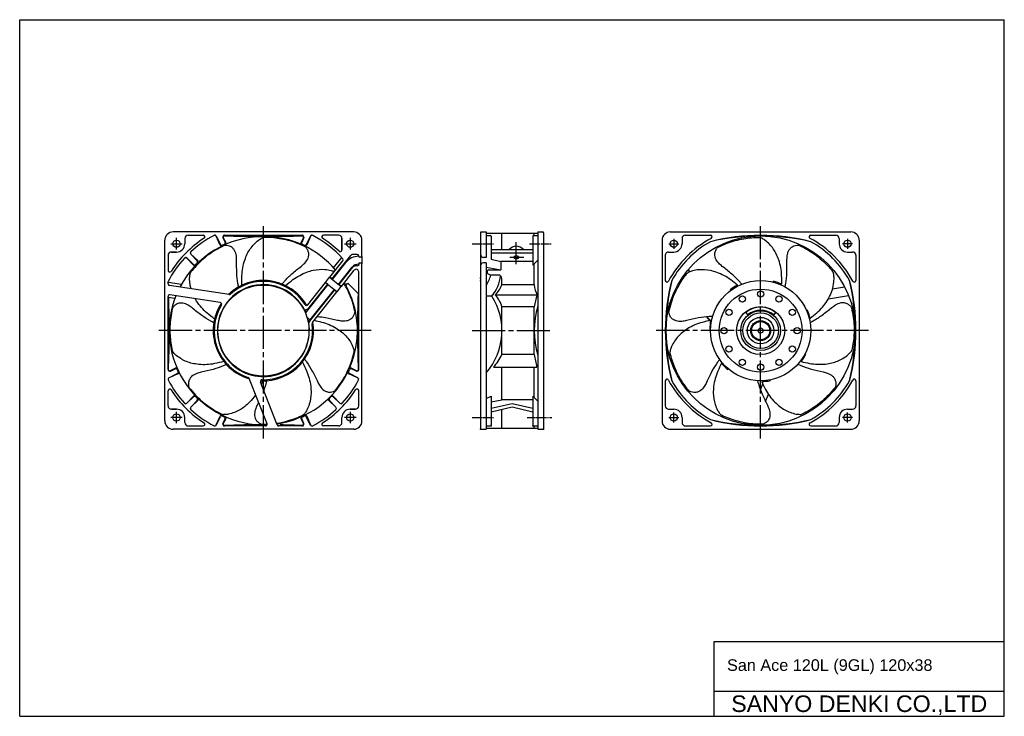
# Model space of a CAD drawing. Header units: millimetres. Extents: x 0 to 594, y 0 to 420.
import ezdxf
from ezdxf.enums import TextEntityAlignment as Align

# ---------------------------------------------------------------- set-up
doc = ezdxf.new("R2010")
doc.units = ezdxf.units.MM
doc.linetypes.add('CENTER', pattern=[27, 20, -2, 3, -2])
doc.linetypes.add('HS', pattern=[0])
doc.styles.get("Standard").update_dxf_attribs({"font": 'arial.ttf'})

msp = doc.modelspace()

# ---------------------------------------------------------------- linework, layer by layer
at = {"color": 7, "linetype": 'HS'}
for p, q in [((0, 420), (594, 420)), ((0, 0), (0, 420)), ((594, 0), (594, 420)), ((419, 45), (594, 45)), ((419, 0), (419, 45)), ((419, 15), (594, 15)), ((0, 0), (594, 0))]:
    msp.add_line(p, q, dxfattribs=at)
at = {"linetype": 'CENTER'}
for p, q in [((147, 167.5), (147, 297.5)), ((447, 167.5), (447, 297.5)), ((94.6, 281.4), (94.6, 288.4)), ((199.4, 288.4), (199.4, 281.4)), ((394.6, 287.9), (394.6, 281.9)), ((499.4, 287.9), (499.4, 281.9)), ((91.1, 284.9), (98.1, 284.9)), ((195.9, 284.9), (202.9, 284.9)), ((391.6, 284.9), (397.6, 284.9)), ((502.4, 284.9), (496.4, 284.9)), ((212, 232.5), (82, 232.5)), ((272.9, 232.5), (321.1, 232.5)), ((512, 232.5), (382, 232.5)), ((98.1, 180.1), (91.1, 180.1)), ((94.6, 176.6), (94.6, 183.6)), ((202.9, 180.1), (195.9, 180.1)), ((199.4, 183.6), (199.4, 176.6)), ((391.6, 180.1), (397.6, 180.1)), ((394.6, 177.1), (394.6, 183.1)), ((502.4, 180.1), (496.4, 180.1)), ((499.4, 177.1), (499.4, 183.1))]:
    msp.add_line(p, q, dxfattribs=at)
for p, q in [((201.5, 292), (92.5, 292)), ((277.9, 291.5), (277.9, 271.31)), ((278.4, 292), (281.4, 292)), ((281.4, 292), (281.4, 276.65)), ((281.4, 291.3), (312.6, 291.3)), ((290.9, 281.38), (290.9, 291.3)), ((310.4, 289.9), (310.4, 291.3)), ((312.6, 292), (312.6, 232.5)), ((312.6, 292), (315.6, 292)), ((316.1, 291.5), (316.1, 232.5)), ((392.5, 292), (501.5, 292)), ((87.5, 178), (87.5, 287)), ((99.6, 288), (99.6, 284.9)), ((99.6, 288), (99.6, 284.9)), ((101.6, 290), (110.71, 290)), ((120.86, 284.08), (118.58, 289.38)), ((118.6, 289.46), (121.1, 284.44)), ((122.61, 288.6), (123.86, 285.73)), ((122.85, 288.55), (124.29, 285.68)), ((123.52, 290), (170.48, 290)), ((169.71, 285.68), (171.15, 288.55)), ((171.39, 288.6), (170.14, 285.73)), ((175.4, 289.46), (172.9, 284.44)), ((175.42, 289.38), (173.14, 284.08)), ((192.4, 290), (183.29, 290)), ((194.4, 284.9), (194.4, 288)), ((194.4, 288), (194.4, 281.25)), ((194.4, 281.04), (194.4, 288)), ((206.5, 277.25), (206.5, 287)), ((281.4, 289.9), (283.9, 289.9)), ((284.4, 289.4), (284.4, 275.55)), ((309.6, 289.4), (309.6, 272)), ((310.1, 289.9), (312.6, 289.9)), ((387.5, 287), (387.5, 178)), ((399.6, 288), (399.6, 284.9)), ((401.6, 290), (416.73, 290)), ((477.27, 290), (492.4, 290)), ((494.4, 288), (494.4, 284.9)), ((506.5, 287), (506.5, 178)), ((94.6, 279.9), (91.5, 279.9)), ((91.5, 279.9), (94.6, 279.9)), ((284.4, 281.38), (309.6, 281.38)), ((284.4, 279.32), (309.6, 279.32)), ((391.5, 279.9), (394.6, 279.9)), ((499.4, 279.9), (502.5, 279.9)), ((89.5, 277.9), (89.5, 268.79)), ((100.84, 276.31), (104.9, 272.45)), ((104.8, 272.03), (100.84, 276.23)), ((103.19, 278.66), (107.05, 274.6)), ((103.27, 278.66), (107.47, 274.7)), ((187.09, 264.72), (194.98, 274.58)), ((187.09, 264.72), (194.98, 274.58)), ((188.4, 263.55), (199.74, 277.75)), ((188.63, 263.36), (196.73, 273.49)), ((189.3, 270.36), (194.28, 276.6)), ((203.5, 278.5), (201.31, 278.5)), ((204.5, 277.25), (204.5, 277.5)), ((206, 276.75), (205, 276.75)), ((206, 273.25), (205, 273.25)), ((206.5, 277.25), (206.5, 272.75)), ((281.4, 276.65), (279.84, 276.69)), ((281.4, 273.35), (279.84, 273.31)), ((281.4, 273.35), (281.4, 232.5)), ((284.4, 275.55), (290.2, 274.23)), ((309.6, 274.23), (290.2, 274.23)), ((290.2, 274.23), (290.2, 269.22)), ((309.6, 272), (312.6, 275)), ((389.5, 277.9), (389.5, 262.77)), ((504.5, 277.9), (504.5, 262.77)), ((192.38, 260.37), (200.66, 270.72)), ((192.62, 260.18), (201.06, 270.75)), ((194.05, 259.17), (201.83, 268.9)), ((203.5, 271.5), (202.62, 271.5)), ((204.5, 272.5), (204.5, 272.75)), ((204.5, 209.02), (204.5, 267.97)), ((206.5, 178), (206.5, 272.75)), ((277.9, 271.31), (277.9, 232.5)), ((281.4, 267.42), (284.24, 266)), ((282.1, 268.22), (282.1, 267.07)), ((310.4, 260.06), (310.4, 272.8)), ((403.29, 269.25), (404.31, 267.98)), ((404.31, 267.98), (403.29, 269.25)), ((89.5, 260.7), (89.5, 262.05)), ((97.54, 260.37), (89.5, 261.59)), ((173.81, 248.1), (184.47, 261.44)), ((173.81, 248.1), (184.47, 261.44)), ((185.84, 260.35), (184.47, 261.44)), ((184.49, 261.55), (186.99, 264.67)), ((184.5, 261.55), (191.53, 255.93)), ((184.51, 261.41), (184.57, 261.49)), ((186.99, 264.67), (194.02, 259.06)), ((187.07, 264.61), (187.13, 264.69)), ((188.46, 263.63), (187.09, 264.72)), ((288.9, 266), (284.24, 266)), ((290.9, 260.06), (290.9, 264)), ((397.93, 261.7), (398.45, 261.05)), ((398.45, 261.05), (397.93, 261.7)), ((126.28, 254.26), (90.35, 259.71)), ((172.4, 243.04), (186.14, 260.24)), ((174.83, 246.57), (185.9, 260.43)), ((174.85, 237.94), (190.12, 257.05)), ((175.32, 239.02), (189.89, 257.24)), ((176.6, 237.34), (191.42, 255.88)), ((191.42, 255.88), (190.06, 256.98)), ((191.39, 255.92), (191.45, 255.99)), ((191.53, 255.93), (194.02, 259.06)), ((194.05, 259.17), (192.68, 260.26)), ((193.95, 259.12), (194.01, 259.2)), ((196.81, 259.74), (197.97, 261.2)), ((197.97, 261.2), (204.5, 254.44)), ((310.4, 260.06), (290.9, 260.06)), ((490.42, 257.71), (497.68, 258.81)), ((89.5, 209.02), (89.5, 253.12)), ((93.63, 251.86), (89.5, 252.48)), ((120.99, 249.5), (90.65, 254.11)), ((284.89, 253.31), (281.4, 253.31)), ((286.9, 253.99), (312.25, 253.99)), ((487.87, 251.76), (500.06, 253.61)), ((310.4, 246.94), (290.9, 246.94)), ((290.9, 232.5), (290.9, 246.94)), ((310.4, 232.5), (310.4, 246.94)), ((173.26, 240.67), (175.32, 239.02)), ((173.52, 239.76), (173.86, 240.19)), ((173.62, 239.4), (174.1, 240)), ((174.01, 237.65), (175.19, 239.12)), ((414.59, 240.84), (416.39, 238.6)), ((416.39, 238.6), (414.59, 240.84)), ((416.77, 238.12), (417.18, 237.6)), ((417.18, 237.6), (416.77, 238.12)), ((438.03, 243.51), (439.16, 241.97)), ((456.06, 243.44), (454.9, 241.92)), ((277.9, 232.5), (277.9, 173.5)), ((281.4, 232.5), (281.4, 173)), ((290.9, 218.06), (290.9, 232.5)), ((310.4, 218.06), (310.4, 232.5)), ((312.6, 232.5), (312.6, 173)), ((316.1, 232.5), (316.1, 173.5)), ((310.4, 218.06), (290.9, 218.06)), ((90.9, 208.11), (93.77, 209.36)), ((90.95, 208.35), (93.82, 209.79)), ((200.18, 209.79), (203.05, 208.35)), ((203.1, 208.11), (200.23, 209.36)), ((285.87, 210.5), (312.03, 210.5)), ((290.9, 190.77), (290.9, 210.5)), ((310.4, 192.2), (310.4, 210.5)), ((90.04, 204.1), (95.06, 206.6)), ((95.42, 206.36), (90.12, 204.08)), ((149.2, 176.36), (138.51, 203.67)), ((203.88, 204.08), (198.58, 206.36)), ((203.96, 204.1), (198.94, 206.6)), ((389.5, 202.23), (389.5, 187.1)), ((448.85, 201.81), (449.05, 202.32)), ((504.5, 202.23), (504.5, 187.1)), ((89.5, 187.1), (89.5, 196.21)), ((155.39, 175.64), (145.28, 201.47)), ((204.5, 187.1), (204.5, 196.21)), ((446.88, 196.76), (448.31, 200.41)), ((100.84, 188.77), (104.8, 192.97)), ((100.84, 188.69), (104.9, 192.55)), ((103.19, 186.34), (107.05, 190.4)), ((107.47, 190.3), (103.27, 186.34)), ((190.73, 186.34), (186.53, 190.3)), ((190.81, 186.34), (186.95, 190.4)), ((193.16, 188.69), (189.1, 192.55)), ((189.2, 192.97), (193.16, 188.77)), ((281.4, 191.5), (284.4, 193)), ((284.4, 193), (284.4, 175.6)), ((284.4, 189.45), (290.9, 190.77)), ((309.6, 190.77), (290.9, 190.77)), ((309.6, 193), (312.6, 190)), ((309.6, 193), (309.6, 175.6)), ((450, 189.67), (451.75, 194.13)), ((91.5, 185.1), (94.6, 185.1)), ((94.6, 185.1), (91.5, 185.1)), ((199.4, 185.1), (202.5, 185.1)), ((202.5, 185.1), (199.4, 185.1)), ((284.4, 185.68), (297, 188.59)), ((284.4, 183.62), (297, 186.54)), ((290.9, 173.7), (290.9, 185.13)), ((297, 188.59), (309.6, 185.68)), ((297, 186.54), (309.6, 183.62)), ((391.5, 185.1), (394.6, 185.1)), ((499.4, 185.1), (502.5, 185.1)), ((99.6, 177), (99.6, 180.1)), ((99.6, 177), (99.6, 180.1)), ((118.58, 175.62), (120.86, 180.92)), ((118.6, 175.54), (121.1, 180.56)), ((122.61, 176.4), (123.86, 179.27)), ((124.29, 179.32), (122.85, 176.45)), ((171.15, 176.45), (169.71, 179.32)), ((171.39, 176.4), (170.14, 179.27)), ((175.4, 175.54), (172.9, 180.56)), ((173.14, 180.92), (175.42, 175.62)), ((194.4, 177), (194.4, 180.1)), ((194.4, 177), (194.4, 180.1)), ((399.6, 180.1), (399.6, 177)), ((494.4, 180.1), (494.4, 177)), ((201.5, 173), (92.5, 173)), ((101.6, 175), (110.71, 175)), ((148.27, 175), (123.52, 175)), ((147.59, 175.73), (147.88, 175)), ((170.48, 175), (156.32, 175)), ((156.92, 176.6), (157.55, 175)), ((192.4, 175), (183.29, 175)), ((278.4, 173), (281.4, 173)), ((281.4, 175.1), (283.9, 175.1)), ((281.4, 173.7), (312.6, 173.7)), ((310.1, 175.1), (312.6, 175.1)), ((310.4, 173.7), (310.4, 175.1)), ((312.6, 173), (315.6, 173)), ((392.5, 173), (501.5, 173)), ((401.6, 175), (416.73, 175)), ((438.75, 175.99), (439, 176.63)), ((477.27, 175), (492.4, 175))]:
    msp.add_line(p, q)
at = {"ltscale": 0.25}
for p, q in [((299.6, 272.52), (299.6, 285.76)), ((295.69, 276.73), (304.21, 276.73))]:
    msp.add_line(p, q, dxfattribs=at)
at = {"linetype": 'CENTER', "ltscale": 0.25}
for p, q in [((272.9, 284.9), (286.4, 284.9)), ((307.6, 284.9), (321.1, 284.9)), ((272.9, 180.1), (286.4, 180.1)), ((306.1, 180.1), (321.1, 180.1))]:
    msp.add_line(p, q, dxfattribs=at)
at = {"linetype": 'Continuous'}
for p in [(281.4, 270.68), (283.1, 269.22)]:
    msp.add_line(p, (290.2, 269.22), dxfattribs=at)
for points in [[(134.07, 259.85, -0.005035), (134.11, 265.63, -0.072722), (135.79, 275.05, -0.019749), (137.28, 278.73, -0.076074), (141.32, 284.52, -0.046101), (144.1, 287.08, -0.031762), (146.1, 288.3, -0.059688), (146.77, 288.6, -1.381624)], [(172.32, 282.98, 0.00479), (166.92, 285.31, 0.054072), (156.83, 287.94, 0.05119), (147.46, 288.73, 0.096577), (146.75, 288.6, -0.504547)], [(421.36, 282.82, -0.00479), (426.75, 285.18, -0.054072), (436.82, 287.88, -0.05119), (446.18, 288.73, -0.096577), (446.9, 288.6, 0.504547)], [(459.76, 260.48, 0.004554), (459.68, 265.71, 0.072722), (457.94, 275.12, 0.019749), (456.43, 278.79, 0.076074), (452.35, 284.56, 0.046101), (449.56, 287.1, 0.031762), (447.55, 288.3, 0.059688), (446.88, 288.6)], [(123.33, 283.77, 0.00479), (118.13, 281, 0.054072), (109.78, 274.76, 0.05119), (103.33, 267.92, 0.096577), (102.99, 267.28, -0.504547)], [(132.05, 258.8, -0.000161), (131.67, 260.83, -0.026289), (130.97, 267.26, -0.011927), (130.88, 274.66, 0.016522), (130.7, 277.45, 0.084628), (129.61, 280.85, 0.055178), (128.52, 282.24, 0.101107), (126.59, 283.47, 0.043016), (124.79, 283.87, 0.009318), (124.03, 283.91, 0.126855), (123.32, 283.77, -0.811283)], [(158.24, 260.58, -0.000161), (159.59, 262.15, -0.026289), (164.18, 266.71, -0.011927), (169.91, 271.39, 0.016522), (171.98, 273.27, 0.084628), (173.96, 276.24, 0.055178), (174.36, 277.96, 0.101107), (174.12, 280.23, 0.043016), (173.31, 281.89, 0.009318), (172.87, 282.51, 0.126855), (172.32, 282.97, -0.811283)], [(435.58, 260.51, 0.000161), (434.22, 262.07, 0.026289), (429.6, 266.6, 0.011927), (423.84, 271.24, -0.016522), (421.76, 273.11, -0.084628), (419.76, 276.07, -0.055178), (419.35, 277.79, -0.101107), (419.58, 280.06, -0.043016), (420.38, 281.72, -0.009318), (420.82, 282.35, -0.126855), (421.36, 282.81, 0.811283)], [(461.78, 258.89, 0.000161), (462.15, 260.93, 0.026289), (462.81, 267.36, 0.011927), (462.85, 274.76, -0.016522), (463.01, 277.55, -0.084628), (464.08, 280.96, -0.055178), (465.17, 282.35, -0.101107), (467.09, 283.6, -0.043016), (468.88, 284, -0.009318), (469.65, 284.05, -0.126855), (470.35, 283.91, 0.811283)], [(470.35, 283.92, -0.00479), (475.56, 281.18, -0.054072), (483.95, 274.99, -0.05119), (490.45, 268.2, -0.096577), (490.79, 267.55, 0.504547)], [(160.32, 259.66, -0.005035), (164.86, 263.23, -0.072722), (173.28, 267.79, -0.019749), (177.08, 268.92, -0.076074), (184.13, 269.38, -0.046101), (187.87, 268.8, -0.027864), (189.8, 268.11, -0.027864)], [(391.67, 243.82, -0.00479), (393.18, 249.51, -0.054072), (397.35, 259.07, -0.05119), (402.53, 266.92, -0.096577), (403.08, 267.4, 0.504547)], [(433.08, 259.92, 0.004554), (428.94, 263.12, 0.072722), (420.5, 267.62, 0.019749), (416.69, 268.73, 0.076074), (409.63, 269.14, 0.046101), (405.91, 268.54, 0.031762), (403.72, 267.72, 0.059688), (403.06, 267.39)], [(476.83, 239.97, 0.004554), (480.87, 243.29, 0.072722), (487.14, 250.52, 0.019749), (489.07, 253.99, 0.076074), (491.04, 260.77, 0.046101), (491.28, 264.54, 0.031762), (490.97, 266.86, 0.059688), (490.79, 267.57)], [(103.33, 257.74, -0.030089), (102.79, 260.5, -0.046101), (102.51, 264.26, -0.031762), (102.81, 266.58, -0.059688), (102.99, 267.3)], [(454.75, 261.74, 0.00046), (454.74, 262.26)], [(202.25, 244.17, 0.00479), (200.71, 249.85, 0.054072), (196.48, 259.38, 0.010359), (195.55, 261.05, 0.010359)], [(428.97, 256.79, 0.00046), (428.56, 257.11)], [(117.56, 239.44, -0.005035), (113.07, 243.08, -0.072722), (106.75, 250.26, -0.008879), (105.84, 251.8, -0.008879)], [(92.15, 245.96, 0.00479), (91.08, 240.17, 0.054072), (90.76, 229.75, 0.05119), (92.08, 220.44, 0.096577), (92.37, 219.77, -0.504547)], [(117.12, 237.21, -0.000161), (115.29, 238.18, -0.026289), (109.83, 241.64, -0.011927), (103.99, 246.19, 0.016522), (101.7, 247.78, 0.084628), (98.36, 249.05, 0.055178), (96.59, 249.06, 0.101107), (94.43, 248.32, 0.043016), (92.99, 247.16, 0.009318), (92.49, 246.59, 0.126855), (92.16, 245.95, -0.811283)], [(179.55, 241.03, -0.020084), (184.46, 240.39, -0.011927), (191.69, 238.83, 0.016522), (194.45, 238.39, 0.084628), (198.01, 238.69, 0.055178), (199.6, 239.45, 0.101107), (201.23, 241.05, 0.043016), (202.02, 242.72, 0.009318), (202.23, 243.46, 0.126855), (202.25, 244.17)], [(417.98, 241.04, 0.000161), (415.92, 240.95, 0.026289), (409.49, 240.16, 0.011927), (402.27, 238.55, -0.016522), (399.52, 238.09, -0.084628), (395.96, 238.37, -0.055178), (394.35, 239.12, -0.101107), (392.72, 240.71, -0.043016), (391.92, 242.38, -0.009318), (391.7, 243.11, -0.126855), (391.68, 243.83, 0.811283)], [(474.69, 244.67, 0.00046), (475.09, 245)], [(476.85, 237.4, 0.000161), (478.67, 238.38, 0.026289), (484.12, 241.87, 0.011927), (489.93, 246.46, -0.016522), (492.21, 248.07, -0.084628), (495.54, 249.36, -0.055178), (497.31, 249.38, -0.101107), (499.47, 248.65, -0.043016), (500.91, 247.5, -0.009318), (501.43, 246.94, -0.126855), (501.76, 246.3, 0.811283)], [(501.76, 246.3, -0.00479), (502.87, 240.52, -0.054072), (503.26, 230.1, -0.05119), (502, 220.79, -0.096577), (501.71, 220.12, 0.504547)], [(177.74, 238.75, -0.003965), (182.16, 237.69, -0.072722), (190.97, 233.96, -0.019749), (194.23, 231.69, -0.076074), (198.98, 226.46, -0.046101), (200.86, 223.18, -0.031762), (201.6, 220.96, -0.059688), (201.75, 220.24)], [(416.88, 238.71, 0.004554), (411.81, 237.47, 0.072722), (403.02, 233.68, 0.019749), (399.77, 231.39, 0.076074), (395.06, 226.13, 0.046101), (393.2, 222.84, 0.031762), (392.48, 220.62, 0.059688), (392.33, 219.9)], [(416.77, 233.55, 0.00046), (416.26, 233.43)], [(123.22, 213.81, -0.005035), (117.57, 212.57, -0.072722), (108.01, 212.11, -0.019749), (104.09, 212.74, -0.076074), (97.54, 215.39, -0.046101), (94.43, 217.53, -0.031762), (92.8, 219.21, -0.059688), (92.36, 219.79, -1.381624)], [(190.58, 196.58, 0.00479), (194.05, 201.33, 0.054072), (198.87, 210.58, 0.05119), (201.72, 219.54, 0.096577), (201.75, 220.26, -0.504547)], [(403.65, 196.3, -0.00479), (400.14, 201.03, -0.054072), (395.27, 210.25, -0.05119), (392.37, 219.19, -0.096577), (392.33, 219.92, 0.504547)], [(471.44, 213.84, 0.004554), (476.55, 212.75, 0.072722), (486.11, 212.35, 0.019749), (490.03, 213.01, 0.076074), (496.56, 215.7, 0.046101), (499.66, 217.86, 0.031762), (501.28, 219.55, 0.059688), (501.72, 220.13)], [(171.88, 215.29, -0.000161), (173.11, 213.63, -0.026289), (176.53, 208.14, -0.011927), (179.81, 201.51, 0.016522), (181.18, 199.07, 0.084628), (183.64, 196.48, 0.055178), (185.23, 195.71, 0.101107), (187.5, 195.43, 0.043016), (189.3, 195.86, 0.009318), (190, 196.15, 0.126855), (190.57, 196.58, -0.811283)], [(422.23, 215.14, 0.000161), (421.01, 213.46, 0.026289), (417.63, 207.95, 0.011927), (414.38, 201.3, -0.016522), (413.03, 198.86, -0.084628), (410.58, 196.25, -0.055178), (409, 195.47, -0.101107), (406.73, 195.18, -0.043016), (404.94, 195.59, -0.009318), (404.23, 195.88, -0.126855), (403.65, 196.31, 0.811283)], [(473.78, 218.44, 0.00046), (474.29, 218.33)], [(124.69, 212.07, -0.000161), (122.79, 211.25, -0.026289), (116.68, 209.14, -0.011927), (109.48, 207.41, 0.016522), (106.81, 206.61, 0.084628), (103.73, 204.79, 0.055178), (102.62, 203.41, 0.101107), (101.85, 201.26, 0.043016), (101.86, 199.42, 0.009318), (101.99, 198.67, 0.126855), (102.29, 198.01, -0.811283)], [(170.52, 213.47, -0.005035), (172.98, 208.25, -0.072722), (175.56, 199.03, -0.019749), (175.82, 195.07, -0.076074), (174.69, 188.09, -0.046101), (173.3, 184.58, -0.031762), (172.02, 182.62, -0.059688), (171.55, 182.05, -1.381624)], [(423.37, 212.83, 0.004554), (421.17, 208.08, 0.072722), (418.65, 198.85, 0.019749), (418.42, 194.89, 0.076074), (419.59, 187.92, 0.046101), (421, 184.42, 0.031762), (422.29, 182.46, 0.059688), (422.76, 181.9)], [(427.33, 209.52, 0.00046), (427.11, 209.05)], [(469.44, 212.22, 0.000161), (471.34, 211.4, 0.026289), (477.47, 209.33, 0.011927), (484.68, 207.64, -0.016522), (487.36, 206.86, -0.084628), (490.44, 205.06, -0.055178), (491.56, 203.69, -0.101107), (492.34, 201.55, -0.043016), (492.34, 199.7, -0.009318), (492.22, 198.95, -0.126855), (491.93, 198.29, 0.811283)], [(146.79, 202.25, -0.002003), (145.79, 200.18, -0.001708)], [(149.06, 202.32, -0.000161), (148.52, 200.32, -0.016504), (147.24, 196.47, -0.014972)], [(445.13, 202.31, 0.000161), (445.68, 200.31, 0.026289), (447.88, 194.23, 0.011927), (451.06, 187.55, -0.016522), (452.12, 184.96, -0.084628), (452.63, 181.43, -0.055178), (452.26, 179.7, -0.101107), (451.07, 177.75, -0.043016), (449.63, 176.6, -0.009318), (448.96, 176.23, -0.126855), (448.27, 176.05, 0.811283)], [(452.71, 202.79, 0.00046), (452.94, 202.33)], [(102.28, 198.01, 0.00479), (106.14, 193.56, 0.054072), (114.08, 186.81, 0.05119), (122.18, 182.04, 0.096577), (122.89, 181.85, -0.504547)], [(447.64, 201.76, 0.004554), (449.98, 197.08, 0.072722), (455.63, 189.36, 0.019749), (458.59, 186.7, 0.076074), (464.77, 183.27, 0.046101), (468.39, 182.2, 0.031762), (470.72, 181.99, 0.059688), (471.45, 182)], [(491.93, 198.29, -0.00479), (488.11, 193.82, -0.054072), (480.2, 187.02, -0.05119), (472.13, 182.2, -0.096577), (471.43, 182, 0.504547)], [(142.18, 193.63, -0.042314), (138.64, 189.3, -0.019749), (135.7, 186.63, -0.076074), (129.54, 183.16, -0.046101), (125.93, 182.06, -0.031762), (123.6, 181.84, -0.059688), (122.87, 181.85)], [(143.97, 189.04, -0.002726), (143.23, 187.52, 0.016522), (142.18, 184.93, 0.084628), (141.69, 181.4, 0.055178), (142.07, 179.67, 0.101107), (143.27, 177.72, 0.043016), (144.72, 176.59, 0.009318), (145.39, 176.22, 0.126855), (146.09, 176.04)], [(155, 176.63, 0.038217), (162.2, 178.28, 0.05119), (170.98, 181.64, 0.096577), (171.57, 182.07)], [(448.27, 176.04, -0.00479), (442.39, 176.24, -0.054072), (432.14, 178.19, -0.05119), (423.34, 181.49, -0.096577), (422.75, 181.91, 0.504547)], [(146.08, 176.03, 0.002607), (149.28, 176.15, 0.002391)]]:
    msp.add_lwpolyline(points, format="xyb")
for centre, radius in [((94.6, 284.9), 2.15), ((199.4, 284.9), 2.15), ((447, 232.5), 57.1), ((394.6, 284.9), 2.15), ((499.4, 284.9), 2.15), ((447, 232.5), 30.25), ((147, 232.5), 27.5), ((447, 254.55), 1.9), ((435.97, 251.6), 1.9), ((458.03, 251.6), 1.9), ((427.9, 243.53), 1.9), ((447, 232.5), 14.5), ((447, 232.5), 12), ((466.1, 243.53), 1.9), ((447, 232.5), 10.75), ((447, 232.5), 8), ((447, 232.5), 6), ((447, 232.5), 5.5), ((424.95, 232.5), 1.9), ((447, 232.5), 1.5), ((469.05, 232.5), 1.9), ((427.9, 221.47), 1.9), ((466.1, 221.47), 1.9), ((435.97, 213.4), 1.9), ((458.03, 213.4), 1.9), ((447, 210.45), 1.9), ((94.6, 180.1), 2.15), ((199.4, 180.1), 2.15), ((394.6, 180.1), 2.15), ((499.4, 180.1), 2.15)]:
    msp.add_circle(centre, radius)
msp.add_circle((447, 232.5), 25.02, dxfattribs=at)
for centre, radius, start, end in [((92.5, 287), 5, 90, 180), ((201.5, 287), 5, 0, 90), ((278.4, 291.5), 0.5, 90, 180.00005), ((315.6, 291.5), 0.5, 0, 90), ((392.5, 287), 5, 90, 180), ((501.5, 287), 5, 0, 90), ((147, 232.5), 66.15, 122.71216, 147.28824), ((147, 232.5), 56.77, 90, 152.45196), ((101.6, 288), 2, 90, 180), ((147, 232.5), 64.65, 117.39996, 132.59962), ((110.71, 289), 1, 302.71176, 90), ((117.66, 288.98), 1, 23.32608, 117.45177), ((117.71, 289.01), 1, 26.49968, 117.40003), ((123.52, 289), 1, 90, 203.49968), ((123.74, 289), 1, 90, 206.67329), ((147, 886.8), 597.53, 267.70545, 272.29455), ((122.94, 285.33), 1, 294.4869, 23.49968), ((123.4, 285.23), 1, 294.11459, 26.67329), ((147, 232.5), 56.77, 39.98601, 90), ((170.6, 285.23), 1, 153.32608, 245.8851), ((171.06, 285.33), 1, 156.49968, 245.51279), ((170.26, 289), 1, 333.32608, 90), ((170.48, 289), 1, 336.49968, 90), ((176.29, 289.01), 1, 62.59962, 153.49968), ((176.34, 288.98), 1, 62.54788, 156.67329), ((147, 232.5), 64.65, 42.14416, 62.59962), ((183.29, 289), 1, 90, 237.28824), ((147, 232.5), 66.15, 46.29145, 57.28784), ((192.4, 288), 2, 0, 90), ((283.9, 289.4), 0.5, 0, 90), ((310.1, 289.4), 0.5, 90, 180.00005), ((447, 232.5), 63.1, 118.18401, 151.81598), ((447, 232.5), 61.6, 119.46443, 150.53557), ((401.6, 288), 2, 89.99995, 180), ((447, 169.37), 120.63, 75.45299, 104.54701), ((447, 155.67), 133.94, 76.92527, 103.07473), ((416.73, 289), 1, 298.18385, 89.99995), ((477.27, 289), 1, 89.99995, 241.81592), ((447, 232.5), 63.1, 28.18396, 61.81592), ((447, 232.5), 61.6, 29.46443, 60.53557), ((492.4, 288), 2, 359.99997, 89.99995), ((91.5, 277.9), 2, 90, 180), ((94.6, 284.9), 5, 270, 0), ((103.92, 279.35), 1, 132.59962, 223.49968), ((103.96, 279.39), 1, 132.54788, 226.67329), ((121.78, 284.47), 1, 203.32608, 295.8851), ((122, 284.89), 1, 206.49968, 295.51279), ((147, 232.5), 57.05, 114.4869, 115.51279), ((147, 232.5), 57.05, 64.4869, 65.51279), ((172, 284.89), 1, 244.4869, 333.49968), ((172.22, 284.47), 1, 244.11459, 336.67329), ((193.4, 281.04), 1, 226.29145, 0), ((299.6, 277.88), 5.5, 39.5212, 140.4788), ((391.5, 277.9), 2, 89.99995, 180), ((394.6, 284.9), 5, 269.99976, 359.99997), ((499.4, 284.9), 5, 179.99976, 269.99976), ((502.5, 277.9), 2, 359.99997, 89.99995), ((147, 232.5), 64.65, 137.40003, 152.79851), ((100.11, 275.54), 1, 43.32608, 137.45177), ((100.15, 275.58), 1, 46.49968, 137.40003), ((106.32, 273.91), 1, 314.4869, 43.49968), ((106.79, 273.98), 1, 314.11459, 46.67329), ((194.19, 275.21), 1, 321.37344, 42.14416), ((194.19, 275.21), 1, 321.37344, 42.14416), ((204.85, 267), 10.4, 91.93318, 141.37393), ((201.31, 276.5), 2, 90, 141.37377), ((203.5, 277.5), 1, 360, 90), ((205, 277.25), 0.5, 180, 270), ((205, 272.75), 0.5, 90, 180), ((206, 277.25), 0.5, 270, 0), ((206, 272.75), 0.5, 0, 90), ((279.9, 278.69), 2, 180, 268.36342), ((279.9, 271.31), 2, 91.63658, 180), ((90.5, 268.79), 1, 180, 327.28824), ((105.53, 272.71), 1, 223.32608, 315.8851), ((105.59, 273.18), 1, 226.49968, 315.51279), ((147, 232.5), 57.05, 134.4869, 135.51279), ((147, 232.5), 58.8, 38.34185, 38.6416), ((147, 232.5), 60.63, 38.74159, 39.03211), ((204.56, 267.6), 5, 90.71351, 141.37387), ((202.62, 269.5), 2, 90, 141.37376), ((203, 267.97), 1.5, 0, 141.374), ((203.5, 272.5), 1, 270, 360), ((147, 232.5), 30.25, 30.23151, 133.88762), ((147, 232.5), 29.68, 31.93416, 132.12137), ((147, 232.5), 56.77, 278.23039, 30.62776), ((147, 232.5), 58.8, 33.18033, 33.48778), ((147, 232.5), 60.63, 33.74748, 34.04473), ((258.09, 273.54), 27.22, 328.90341, 343.90365), ((266.61, 268.32), 23.65, 320.61991, 353.39412), ((288.9, 264), 2, 0, 90), ((510.13, 232.5), 120.63, 165.45299, 194.54699), ((390.5, 262.77), 1, 179.99976, 331.81589), ((523.83, 232.5), 133.94, 166.92527, 193.07473), ((447, 232.5), 30.75, 65.48513, 75.41809), ((383.87, 232.5), 120.63, 345.45299, 14.54701), ((370.17, 232.5), 133.94, 346.92527, 13.07473), ((503.5, 262.77), 1, 208.18384, 359.99997), ((90.5, 260.7), 1, 180, 261.37376), ((147, 232.5), 27.75, 26.93113, 180), ((275.07, 266.15), 16.96, 314.20433, 338.95105), ((324.28, 260.98), 13.91, 183.79231, 210.14428), ((447, 232.5), 30.75, 116.9137, 126.84666), ((90.5, 253.12), 1, 81.37419, 180), ((-508.34, 232.5), 598.57, 357.70947, 1.90739), ((147, 232.5), 56.77, 158.23013, 272.26547), ((120.84, 248.51), 1, 328.52866, 81.37419), ((126.43, 255.25), 1, 261.37376, 312.12137), ((802.58, 232.49), 598.81, 177.86874, 182.28908), ((251.87, 232.5), 39.03, 319.16658, 32.21611), ((272.99, 241.44), 18.74, 17.07088, 42.07039), ((349.2, 240.53), 39.33, 159.97955, 170.62087), ((147, 232.5), 30.25, 146.82601, 253.88814), ((147, 232.5), 29.68, 148.52866, 252.12189), ((171.71, 249.07), 4, 266.40791, 321.37402), ((173.03, 248.73), 1, 211.93416, 321.37433), ((173.03, 248.73), 1, 211.93416, 321.37433), ((147, 232.5), 28.2, 23.32788, 26.54419), ((361.14, 232.5), 50.74, 163.06689, 196.93311), ((447, 232.5), 14.2, 50.3698, 129.18699), ((447, 232.5), 12.3, 50.01523, 129.62371), ((447, 232.5), 30.75, 14.05656, 23.98951), ((147, 232.5), 30.25, 266.82664, 9.70985), ((181.1, 232.95), 8, 141.37413, 150.3444), ((147, 232.5), 28.2, 10.7544, 11.99844), ((447, 232.5), 30.75, 168.34227, 178.27523), ((147, 232.5), 27.75, 180, 9.84677), ((147, 232.5), 29.68, 268.52929, 7.88994), ((177.38, 236.71), 1, 141.3741, 187.88994), ((263.29, 230.98), 30.48, 317.78148, 334.92138), ((415.71, 236.85), 106.97, 190.11331, 194.25818), ((447, 232.5), 30.75, 322.62799, 332.56094), ((90.5, 209.24), 1, 180, 296.67329), ((90.5, 209.02), 1, 180, 293.49968), ((94.17, 208.44), 1, 24.4869, 113.49968), ((94.27, 208.9), 1, 24.11459, 116.67329), ((94.61, 207.5), 1, 296.49968, 25.51279), ((147, 232.5), 57.05, 204.4869, 205.51279), ((199.39, 207.5), 1, 154.4869, 243.49968), ((147, 232.5), 57.05, 334.4869, 335.51279), ((199.73, 208.9), 1, 63.32608, 155.8851), ((199.83, 208.44), 1, 66.49968, 155.51279), ((203.5, 209.24), 1, 243.32608, 0), ((203.5, 209.02), 1, 246.49968, 0), ((447, 232.5), 30.75, 219.77084, 229.7038), ((90.49, 203.21), 1, 116.49968, 207.40003), ((90.52, 203.16), 1, 113.32608, 207.45177), ((147, 232.5), 64.65, 207.39996, 222.59948), ((95.03, 207.28), 1, 293.32608, 25.8851), ((137.58, 203.31), 1, 21.37398, 72.12189), ((146.21, 201.84), 1, 88.52929, 201.37405), ((147, 232.5), 64.65, 317.40003, 332.59962), ((198.97, 207.28), 1, 154.11459, 246.67329), ((203.48, 203.16), 1, 332.54788, 66.67329), ((203.51, 203.21), 1, 332.59962, 63.49968), ((390.5, 202.23), 1, 28.18396, 179.99976), ((447, 232.5), 63.1, 208.18384, 241.81592), ((447, 232.5), 61.6, 209.4644, 240.5356), ((447, 232.5), 30.75, 271.19942, 281.13237), ((447, 232.5), 63.1, 298.18401, 331.81593), ((447, 232.5), 61.6, 299.46443, 330.53557), ((503.5, 202.23), 1, 359.99997, 151.8159), ((90.5, 196.21), 1, 32.71176, 180), ((147, 232.5), 66.15, 212.71176, 237.28784), ((147, 232.5), 66.15, 302.71216, 327.28824), ((203.5, 196.21), 1, 0, 147.28824), ((105.52, 192.29), 1, 44.11465, 136.67329), ((105.59, 191.82), 1, 44.48674, 133.49968), ((147, 232.5), 57.05, 224.48674, 225.51263), ((106.32, 191.09), 1, 316.49968, 45.51263), ((106.79, 191.02), 1, 313.32608, 45.88504), ((187.21, 191.02), 1, 134.11459, 226.67329), ((187.68, 191.09), 1, 134.4869, 223.49968), ((147, 232.5), 57.05, 314.4869, 315.51279), ((188.41, 191.82), 1, 46.49968, 135.51279), ((188.47, 192.29), 1, 43.32608, 135.8851), ((91.5, 187.1), 2, 180, 270), ((94.6, 180.1), 5, 0, 90), ((100.11, 189.46), 1, 222.54788, 316.67329), ((100.15, 189.42), 1, 222.59948, 313.49968), ((103.92, 185.65), 1, 136.49968, 227.39989), ((103.96, 185.61), 1, 133.32608, 227.45177), ((147, 232.5), 64.65, 227.39989, 242.59962), ((147, 232.5), 64.65, 297.39996, 312.59962), ((190.04, 185.61), 1, 312.54788, 46.67329), ((190.08, 185.65), 1, 312.59962, 43.49968), ((193.89, 189.46), 1, 223.32608, 317.45177), ((193.85, 189.42), 1, 226.49968, 317.40003), ((199.4, 180.1), 5, 90, 180), ((202.5, 187.1), 2, 270, 0), ((391.5, 187.1), 2, 179.99976, 269.99976), ((394.6, 180.1), 5, 359.99992, 89.99995), ((499.4, 180.1), 5, 89.99995, 180), ((502.5, 187.1), 2, 269.99976, 359.99997), ((121.78, 180.53), 1, 64.11459, 156.67329), ((122, 180.11), 1, 64.4869, 153.49968), ((147, 232.5), 57.05, 244.4869, 245.51279), ((122.94, 179.67), 1, 336.49968, 65.51279), ((123.4, 179.77), 1, 333.32608, 65.8851), ((170.6, 179.77), 1, 114.11459, 206.67329), ((171.06, 179.67), 1, 114.4869, 203.49968), ((147, 232.5), 57.05, 294.4869, 295.51279), ((172, 180.11), 1, 26.49968, 115.51279), ((172.22, 180.53), 1, 23.32608, 115.8851), ((447, 295.63), 120.63, 255.45301, 284.54701), ((447, 309.33), 133.94, 256.92527, 283.07473), ((92.5, 178), 5, 180, 270), ((101.6, 177), 2, 180, 270), ((110.71, 176), 1, 270, 57.28824), ((117.66, 176.02), 1, 242.54788, 336.67329), ((117.71, 175.99), 1, 242.59962, 333.49968), ((123.52, 176), 1, 156.49968, 270), ((123.74, 176), 1, 153.32608, 270), ((147, -421.8), 597.53, 89.94537, 92.29455), ((148.27, 176), 1, 270, 21.37398), ((156.32, 176), 1, 201.37405, 270), ((147, -421.8), 597.53, 87.70545, 89.0153), ((170.26, 176), 1, 270, 26.67329), ((170.48, 176), 1, 270, 23.49968), ((176.29, 175.99), 1, 206.49968, 297.40003), ((176.34, 176.02), 1, 203.32608, 297.45177), ((183.29, 176), 1, 122.71176, 270), ((192.4, 177), 2, 270, 0), ((201.5, 178), 5, 270, 0), ((278.4, 173.5), 0.5, 180.00005, 270.00003), ((278.2, 173.3), 0.3, 180.00005, 270.00003), ((278.2, 173.3), 0.3, 180.00005, 270.00008), ((283.9, 175.6), 0.5, 270.00003, 0), ((310.1, 175.6), 0.5, 180.00005, 270.00003), ((315.6, 173.5), 0.5, 270.00003, 0), ((315.8, 173.3), 0.3, 270.00008, 0.00024), ((315.8, 173.3), 0.3, 270.00003, 0), ((392.5, 178), 5, 180, 270), ((401.6, 177), 2, 179.99976, 269.99976), ((416.73, 176), 1, 269.99976, 61.81603), ((445.73, 176), 1, 171.39635, 214.51339), ((477.27, 176), 1, 118.1839, 269.99976), ((492.4, 177), 2, 269.99976, 359.99997), ((501.5, 178), 5, 270, 0)]:
    msp.add_arc(centre, radius, start, end)
msp.add_arc((283.1, 268.22), 1, 90, 179.99997, dxfattribs=at)
msp.add_ellipse((299.6, 276.73), major_axis=(-1.5, 0), ratio=0.655258)
for p in [(204.5, 272.25), (277.9, 264.3), (277.9, 264.05), (277.9, 264.05), (277.9, 262.55), (277.9, 262.55), (285.62, 254.24), (446.79, 230.61), (277.9, 173), (284.4, 175.1), (309.6, 175.1), (316.1, 173)]:
    msp.add_point(p)

# ---------------------------------------------------------------- texts
at = {"color": 7}
msp.add_text(' San Ace 120L (9GL) 120x38', height=7, dxfattribs=at).set_placement((424, 27.29))
at = {"color": 7, "linetype": 'Continuous'}
msp.add_text('SANYO DENKI CO.,LTD', height=10, dxfattribs=at).set_placement((506.5, 7.5), align=Align.MIDDLE_CENTER)

doc.saveas('drawing.dxf')
